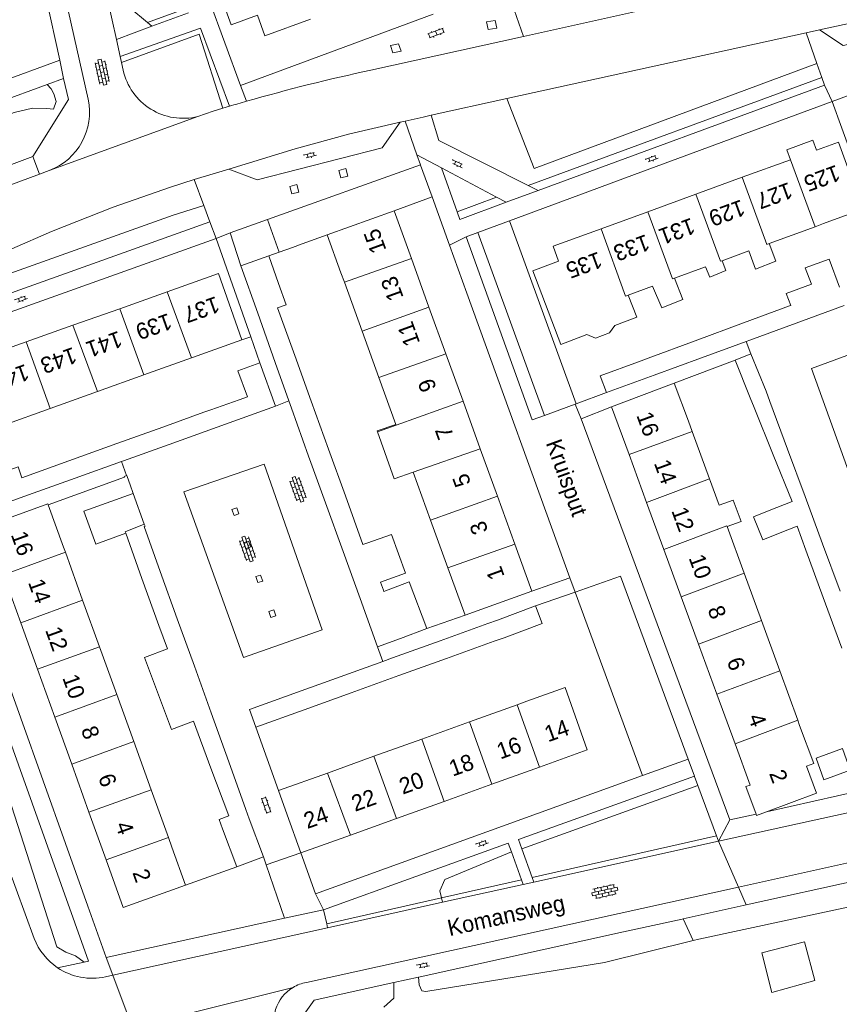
# Model space of a CAD drawing. Extents: x 99476 to 102828, y 406437 to 407931.
# Tile 100 of 162: x 100308 to 100409, y 407059 to 407181. Entities that reach past the tile are written whole.
import ezdxf

# ---------------------------------------------------------------- set-up
doc = ezdxf.new("R2010")
doc.units = 0
doc.header["$MEASUREMENT"] = 0
doc.linetypes.add('DGN Style 2', pattern=[60.553652, 36.332191, -24.221461])
for name, color, linetype, lineweight in [('BG_bijgebouw', 253, 'Continuous', 0), ('BG_dakoverstek', 253, 'Continuous', 13), ('BG_dakoverstek bijgebouw', 253, 'Continuous', 0), ('BG_heg haag', 253, 'Continuous', 0), ('BG_hek', 253, 'Continuous', 0), ('BG_hoofdgebouw', 253, 'Continuous', 13), ('BG_huisnummer', 253, 'Continuous', 0), ('BG_kant onverhard', 253, 'DGN Style 2', 0), ('BG_kant verharding', 253, 'Continuous', 0), ('BG_muur', 253, 'Continuous', 0), ('BG_open verharding', 253, 'Continuous', 0), ('BG_raster', 253, 'Continuous', 0), ('BG_schutting', 253, 'Continuous', 0), ('BG_straatnaam', 253, 'Continuous', 0), ('BG_tussenmuur', 253, 'Continuous', 0), ('BG_vlakafsluiter', 253, 'Continuous', 0)]:
    doc.layers.add(name, color=color, linetype=linetype, lineweight=lineweight)
doc.styles.add('Style-WORKING', font='WORKING.shx')

# ---------------------------------------------------------------- blocks, each defined once
blk = doc.blocks.new('S02OV2')
at = {"layer": 'BG_open verharding', "linetype": 'Continuous', "lineweight": 0}
for p, q in [((0.052866, 0.482148), (0.183301, 0.482148)), ((0.183301, -1.01785), (0.183301, 0.982147)), ((0.183301, 0.895191), (0.705039, 0.895191)), ((0.705039, -1.01785), (0.705039, 0.982147)), ((0.705039, 0.43867), (0.835473, 0.43867)), ((0.052866, -0.517416), (0.183301, -0.517416)), ((0.183301, -0.017851), (0.705039, -0.017851)), ((0.183301, -0.930894), (0.705039, -0.930894)), ((0.705039, -0.473938), (0.835473, -0.473938))]:
    blk.add_line(p, q, dxfattribs=at)
blk = doc.blocks.new('S02OV6')
at = {"layer": 'BG_open verharding', "linetype": 'Continuous', "lineweight": 0}
for p, q in [((0, 0.20784), (1.371449, 0.20784)), ((0.085505, 0.20784), (0.085505, 0.268177)), ((0.485, -0.192), (0.486, 0.207)), ((0.885505, 0.20784), (0.885505, 0.31106)), ((1.285, -0.193), (1.285, 0.207)), ((0.268333, -0.19216), (1.549656, -0.19216)), ((0.885505, -0.32925), (0.885505, -0.19216))]:
    blk.add_line(p, q, dxfattribs=at)
blk = doc.blocks.new('S02OV4')
at = {"layer": 'BG_open verharding', "linetype": 'Continuous', "lineweight": 0}
for p, q in [((0, -0.200092), (0, 0.200092)), ((0, 0.2), (3.201, 0.2)), ((0.214, 0.6), (2.9, 0.6)), ((0.4, 0.199), (0.4, 0.6)), ((0.8, 0.6), (0.8, 0.7)), ((0.8, -0.2), (0.8, 0.2)), ((1.2, 0.2), (1.2, 0.6)), ((1.6, 0.6), (1.6, 0.7)), ((1.6, -0.2), (1.6, 0.2)), ((2, 0.199), (2, 0.6)), ((2.4, 0.6), (2.4, 0.7)), ((2.4, -0.2), (2.4, 0.2)), ((2.8, 0.2), (2.8, 0.6)), ((3.2, -0.199908), (3.2, 0.200092)), ((0, -0.2), (3.2, -0.199)), ((0.31, -0.6), (2.9, -0.6)), ((0.4, -0.6), (0.399, -0.2)), ((0.8, -0.7), (0.8, -0.6)), ((1.2, -0.6), (1.2, -0.2)), ((1.6, -0.7), (1.6, -0.6)), ((2, -0.6), (1.999, -0.2)), ((2.4, -0.7), (2.4, -0.6)), ((2.8, -0.6), (2.8, -0.2))]:
    blk.add_line(p, q, dxfattribs=at)

msp = doc.modelspace()

# ---------------------------------------------------------------- linework, layer by layer
at = {"layer": 'BG_bijgebouw', "linetype": 'Continuous', "lineweight": 0}
for p, q in [((100334.867, 407150.334), (100338.303, 407151.555)), ((100338.303, 407151.555), (100339.521, 407148.125)), ((100336.939, 407144.504), (100334.867, 407150.334)), ((100339.1, 407138.422), (100336.939, 407144.504)), ((100396.801, 407143.273), (100402.499, 407145.382)), ((100402.499, 407145.382), (100402.637, 407145.433)), ((100409.231, 407145.415), (100403.29, 407143.244)), ((100390.85, 407141.071), (100396.801, 407143.273)), ((100403.29, 407143.244), (100397.586, 407141.159)), ((100385.045, 407138.923), (100390.85, 407141.071)), ((100397.123, 407140.99), (100391.619, 407138.978)), ((100397.586, 407141.159), (100397.123, 407140.99)), ((100340.78, 407133.694), (100339.1, 407138.422)), ((100383.872, 407138.489), (100385.045, 407138.923)), ((100391.619, 407138.978), (100385.796, 407136.85)), ((100395.77, 407138.695), (100397.735, 407139.49)), ((100397.645, 407134.06), (100395.77, 407138.695)), ((100397.735, 407139.49), (100399.61, 407134.855)), ((100337.217, 407138.355), (100334.506, 407137.368)), ((100339.13, 407133.01), (100337.217, 407138.355)), ((100385.796, 407136.85), (100379.909, 407134.699)), ((100399.61, 407134.855), (100400.076, 407133.593)), ((100334.643, 407133.819), (100331.146, 407132.572)), ((100341.107, 407132.775), (100340.78, 407133.694)), ((100397.645, 407134.06), (100398.13, 407132.862)), ((100400.076, 407133.593), (100402.25, 407127.712)), ((100331.936, 407130.429), (100339.13, 407133.01)), ((100343.209, 407126.86), (100341.107, 407132.775)), ((100398.13, 407132.862), (100400.482, 407127.047)), ((100325.235, 407130.452), (100319.59, 407128.425)), ((100326.015, 407128.305), (100331.936, 407130.429)), ((100319.59, 407128.425), (100313.668, 407126.299)), ((100320.386, 407126.286), (100326.015, 407128.305)), ((100402.25, 407127.712), (100404.403, 407121.887)), ((100313.668, 407126.299), (100307.874, 407124.218)), ((100320.132, 407126.195), (100320.386, 407126.286)), ((100343.487, 407126.077), (100343.209, 407126.86)), ((100400.482, 407127.047), (100402.809, 407121.295)), ((100314.442, 407124.154), (100320.132, 407126.195)), ((100343.487, 407126.077), (100345.291, 407121.101)), ((100308.677, 407122.086), (100314.442, 407124.154)), ((100302.839, 407119.992), (100308.677, 407122.086)), ((100321.593, 407122.273), (100322.964, 407118.492)), ((100404.403, 407121.887), (100406.557, 407116.061)), ((100345.291, 407121.101), (100347.457, 407115.127)), ((100402.809, 407121.295), (100399.991, 407120.155)), ((100322.939, 407118.188), (100324.934, 407112.645)), ((100322.672, 407111.816), (100320.668, 407117.371)), ((100406.557, 407116.061), (100408.706, 407110.247)), ((100347.457, 407115.127), (100349.554, 407109.344)), ((100404.498, 407115.29), (100406.633, 407109.469)), ((100324.766, 407106.013), (100322.672, 407111.816)), ((100324.934, 407112.645), (100327.028, 407106.827)), ((100352.076, 407111.334), (100352.426, 407110.349)), ((100349.554, 407109.344), (100351.721, 407103.366)), ((100352.426, 407110.349), (100352.474, 407110.215)), ((100406.633, 407109.469), (100408.92, 407103.233)), ((100366.51, 407106.68), (100371.19, 407108.44)), ((100327.028, 407106.827), (100329.133, 407100.98)), ((100359.426, 407104.13), (100365.307, 407106.247)), ((100365.307, 407106.247), (100366.51, 407106.68)), ((100357.784, 407105.646), (100354.544, 407104.389)), ((100367.32, 407104.5), (100366.095, 407104.059)), ((100354.544, 407104.389), (100351.721, 407103.366)), ((100353.546, 407102.013), (100359.426, 407104.13)), ((100366.095, 407104.059), (100360.213, 407101.945)), ((100329.133, 407100.98), (100331.198, 407095.244)), ((100347.667, 407099.897), (100352.353, 407101.584)), ((100352.353, 407101.584), (100353.546, 407102.013)), ((100360.213, 407101.945), (100354.332, 407099.83)), ((100341.854, 407097.804), (100347.667, 407099.897)), ((100354.332, 407099.83), (100348.452, 407097.716)), ((100348.452, 407097.716), (100342.658, 407095.633)), ((100331.198, 407095.244), (100333.37, 407089.21)), ((100342.658, 407095.633), (100336.69, 407093.487)), ((100331.173, 407088.419), (100329.011, 407094.203)), ((100333.37, 407089.21), (100335.483, 407083.338)), ((100333.364, 407082.56), (100331.173, 407088.419)), ((100335.483, 407083.338), (100335.9, 407082.18)), ((100337.65, 407077.49), (100335.9, 407082.18)), ((100332.61, 407080.95), (100334.36, 407076.27)), ((100334.36, 407076.27), (100337.65, 407077.49))]:
    msp.add_line(p, q, dxfattribs=at)
at = {"layer": 'BG_bijgebouw', "linetype": 'Continuous', "lineweight": 0, "flags": 128}
for points in [[(100408.663, 407147.668), (100407.365, 407151.142), (100404.431, 407150.058), (100405.187, 407148.068), (100402.068, 407146.904), (100402.637, 407145.433)], [(100379.909, 407134.699), (100379.154, 407136.762), (100383.872, 407138.489)], [(100331.146, 407132.572), (100330.306, 407132.273), (100325.235, 407130.452)], [(100307.874, 407124.218), (100307.397, 407125.545), (100301.592, 407123.455)], [(100321.593, 407122.273), (100315.525, 407120.089), (100316.981, 407116.043), (100320.668, 407117.371)], [(100322.964, 407118.492), (100323.059, 407118.231), (100322.939, 407118.188)], [(100401.131, 407117.337), (100403.409, 407118.258), (100404.498, 407115.29)], [(100350.369, 407116.137), (100353.443, 407117.237), (100355.138, 407112.449), (100352.076, 407111.334)], [(100352.474, 407110.215), (100355.597, 407111.382), (100357.784, 407105.646)], [(100371.19, 407108.44), (100372, 407106.26), (100367.32, 407104.5)], [(100324.113, 407099.12), (100323.006, 407102.08), (100325.807, 407103.127), (100324.766, 407106.013)], [(100336.69, 407093.487), (100335.909, 407095.664), (100341.854, 407097.804)], [(100332.61, 407080.95), (100332.174, 407082.115), (100333.364, 407082.56)]]:
    msp.add_lwpolyline(points, dxfattribs=at)
at = {"layer": 'BG_dakoverstek', "linetype": 'Continuous', "lineweight": 13, "flags": 128}
for points in [[(100380.956, 407142.959), (100380.293, 407142.054), (100378.568, 407141.399), (100377.485, 407141.837), (100374.305, 407140.63), (100370.864, 407149.698), (100374.012, 407150.893)], [(100351.707, 407129.885), (100351.675, 407129.977), (100353.967, 407130.779)], [(100356.103, 407124.883), (100353.745, 407124.058), (100351.707, 407129.885)], [(100394.782, 407118.184), (100396.522, 407118.82), (100395.558, 407121.459), (100393.817, 407120.823)]]:
    msp.add_lwpolyline(points, dxfattribs=at)
at = {"layer": 'BG_dakoverstek bijgebouw', "linetype": 'Continuous', "lineweight": 0}
for p, q in [((100341.494, 407139.284), (100339.381, 407145.132)), ((100343.535, 407133.632), (100341.494, 407139.284)), ((100345.666, 407127.734), (100343.535, 407133.632)), ((100347.751, 407121.961), (100345.666, 407127.734)), ((100349.914, 407115.974), (100347.751, 407121.961)), ((100350.369, 407116.137), (100349.914, 407115.974))]:
    msp.add_line(p, q, dxfattribs=at)
at = {"layer": 'BG_dakoverstek bijgebouw', "linetype": 'Continuous', "lineweight": 0, "flags": 128}
for points in [[(100339.381, 407145.132), (100340.449, 407145.511), (100339.521, 407148.125)], [(100334.643, 407133.819), (100335.664, 407134.187), (100334.506, 407137.368)], [(100401.131, 407117.337), (100399.201, 407116.556), (100398.061, 407119.374), (100399.991, 407120.155)], [(100322.964, 407118.492), (100320.598, 407117.564), (100320.668, 407117.371)], [(100324.113, 407099.12), (100326.327, 407093.2), (100329.011, 407094.203)], [(100406.729, 407087.008), (100405.762, 407089.661), (100409.008, 407090.844), (100409.975, 407088.191), (100406.729, 407087.008)]]:
    msp.add_lwpolyline(points, dxfattribs=at)
at = {"layer": 'BG_heg haag', "linetype": 'Continuous', "lineweight": 0}
for p, q in [((100292.24, 407168.19), (100312.55, 407175.65)), ((100372.267, 407131.885), (100364.075, 407154.44)), ((100379.909, 407134.699), (100376.188, 407133.329)), ((100376.072, 407133.286), (100372.267, 407131.885)), ((100376.188, 407133.329), (100376.072, 407133.286)), ((100376.044, 407110.128), (100371.19, 407108.44)), ((100376.044, 407110.128), (100384.381, 407087.522)), ((100337.985, 407076.517), (100337.65, 407077.49)), ((100328.048, 407074.028), (100334.36, 407076.27)), ((100338.886, 407073.896), (100337.985, 407076.517)), ((100412.179, 407074.896), (100397.152, 407071.586)), ((100316.008, 407071.442), (100318.28, 407065.11)), ((100397.152, 407071.586), (100389.367, 407069.871)), ((100318.28, 407065.11), (100340.24, 407069.96)), ((100389.367, 407069.871), (100389.25, 407069.845)), ((100382.017, 407068.251), (100356.962, 407062.732))]:
    msp.add_line(p, q, dxfattribs=at)
at = {"layer": 'BG_heg haag', "linetype": 'Continuous', "lineweight": 0, "flags": 128}
msp.add_lwpolyline([(100320.147, 407175.377), (100329.719, 407178.865), (100332.624, 407169.721)], dxfattribs=at)
at = {"layer": 'BG_hek', "linetype": 'Continuous', "lineweight": 0}
for p, q in [((100341.225, 407152.593), (100342.435, 407153.041)), ((100321.203, 407123.355), (100321.593, 407122.273))]:
    msp.add_line(p, q, dxfattribs=at)
at = {"layer": 'BG_hoofdgebouw', "linetype": 'Continuous', "lineweight": 13}
for p, q in [((100396.641, 407161.221), (100402.585, 407163.39)), ((100390.919, 407159.134), (100396.641, 407161.221)), ((100385.007, 407156.977), (100390.919, 407159.134)), ((100353.74, 407157.1), (100345.5, 407154.15)), ((100355.877, 407151.203), (100353.74, 407157.1)), ((100379.267, 407154.883), (100385.007, 407156.977)), ((100405.638, 407155.134), (100406.684, 407155.516)), ((100399.986, 407153.068), (100405.638, 407155.134)), ((100345.5, 407154.15), (100347.2, 407149.45)), ((100394.175, 407150.94), (100397.464, 407152.145)), ((100358.037, 407145.243), (100355.877, 407151.203)), ((100347.623, 407148.283), (100347.2, 407149.45)), ((100388.289, 407148.784), (100392.137, 407150.193)), ((100349.8, 407142.276), (100347.623, 407148.283)), ((100325.779, 407147.119), (100319.929, 407145.038)), ((100382.578, 407146.692), (100385.587, 407147.794)), ((100319.929, 407145.038), (100314.17, 407142.988)), ((100360.123, 407139.49), (100358.037, 407145.243)), ((100314.17, 407142.988), (100308.392, 407140.933)), ((100351.866, 407136.574), (100349.8, 407142.276)), ((100308.392, 407140.933), (100302.434, 407138.812)), ((100328.908, 407139.022), (100334.996, 407141.189)), ((100328.783, 407138.977), (100322.901, 407136.867)), ((100328.908, 407139.022), (100328.783, 407138.977)), ((100362.247, 407133.629), (100360.123, 407139.49)), ((100322.901, 407136.867), (100317.208, 407134.825)), ((100353.967, 407130.779), (100351.866, 407136.574)), ((100317.208, 407134.825), (100311.352, 407132.725)), ((100388.28, 407135.87), (100380.54, 407132.95)), ((100390.03, 407131.19), (100388.28, 407135.87)), ((100364.369, 407127.774), (100362.247, 407133.629)), ((100311.352, 407132.725), (100305.629, 407130.672)), ((100380.54, 407132.95), (100382.7, 407127.064)), ((100390.493, 407129.924), (100390.03, 407131.19)), ((100392.622, 407124.094), (100390.493, 407129.924)), ((100366.488, 407121.926), (100364.369, 407127.774)), ((100382.7, 407127.064), (100384.86, 407121.178)), ((100358.244, 407118.978), (100356.103, 407124.883)), ((100393.817, 407120.823), (100392.622, 407124.094)), ((100368.628, 407116.022), (100366.488, 407121.926)), ((100313.009, 407115.648), (100311.128, 407120.876)), ((100384.86, 407121.178), (100386.996, 407115.357)), ((100360.364, 407113.128), (100358.244, 407118.978)), ((100396.881, 407112.438), (100394.782, 407118.184)), ((100313.234, 407115.026), (100313.009, 407115.648)), ((100370.72, 407110.25), (100368.628, 407116.022)), ((100315.363, 407109.137), (100313.234, 407115.026)), ((100386.996, 407115.357), (100389.132, 407109.537)), ((100362.487, 407107.269), (100360.364, 407113.128)), ((100305.616, 407112.262), (100307.745, 407106.345)), ((100399.01, 407106.609), (100396.881, 407112.438)), ((100366.02, 407108.55), (100370.72, 407110.25)), ((100389.132, 407109.537), (100391.272, 407103.706)), ((100317.445, 407103.378), (100315.363, 407109.137)), ((100366.02, 407108.55), (100362.487, 407107.269)), ((100307.745, 407106.345), (100309.802, 407100.627)), ((100401.276, 407100.408), (100399.01, 407106.609)), ((100319.57, 407097.502), (100317.445, 407103.378)), ((100391.272, 407103.706), (100393.525, 407097.565)), ((100309.802, 407100.627), (100311.925, 407094.727)), ((100403.496, 407094.332), (100401.276, 407100.408)), ((100321.658, 407091.726), (100319.57, 407097.502)), ((100393.525, 407097.565), (100395.779, 407091.424)), ((100363.028, 407094.127), (100368.908, 407096.244)), ((100368.908, 407096.244), (100370.12, 407096.68)), ((100311.925, 407094.727), (100314.018, 407088.909)), ((100357.148, 407092.01), (100363.028, 407094.127)), ((100403.73, 407093.69), (100403.496, 407094.332)), ((100323.811, 407085.769), (100321.658, 407091.726)), ((100351.268, 407089.894), (100357.148, 407092.01)), ((100314.018, 407088.909), (100316.141, 407083.01)), ((100345.544, 407087.833), (100351.268, 407089.894)), ((100339.51, 407085.661), (100345.544, 407087.833)), ((100365.79, 407086.457), (100371.67, 407088.573)), ((100359.91, 407084.34), (100365.79, 407086.457)), ((100325.933, 407079.9), (100323.811, 407085.769)), ((100340.58, 407082.69), (100339.51, 407085.661)), ((100354.03, 407082.223), (100359.91, 407084.34)), ((100316.141, 407083.01), (100318.254, 407077.137)), ((100340.58, 407082.69), (100342.27, 407077.99)), ((100348.374, 407080.187), (100354.03, 407082.223)), ((100326.361, 407078.717), (100325.933, 407079.9)), ((100342.27, 407077.99), (100348.374, 407080.187)), ((100328.048, 407074.028), (100326.361, 407078.717))]:
    msp.add_line(p, q, dxfattribs=at)
at = {"layer": 'BG_hoofdgebouw', "linetype": 'Continuous', "lineweight": 13, "flags": 128}
for points in [[(100343.444, 407180.719), (100337.83, 407178.66), (100336.895, 407181.203), (100333.681, 407180.019), (100331.6, 407185.705), (100335.131, 407186.998)], [(100405.813, 407164.568), (100405.368, 407165.789), (100402.139, 407164.611), (100402.585, 407163.39)], [(100405.813, 407164.568), (100408.5, 407165.548), (100411.517, 407157.279), (100406.684, 407155.516)], [(100374.012, 407150.893), (100373.345, 407152.722), (100379.267, 407154.883)], [(100399.986, 407153.068), (100400.808, 407150.876), (100398.279, 407149.896), (100397.464, 407152.145)], [(100392.137, 407150.193), (100392.657, 407148.935), (100394.638, 407149.731), (100394.175, 407150.94)], [(100334.996, 407141.189), (100332.087, 407149.364), (100325.779, 407147.119)], [(100388.289, 407148.784), (100389.322, 407146.153), (100386.734, 407145.159), (100385.587, 407147.794)], [(100382.578, 407146.692), (100383.657, 407143.984), (100380.956, 407142.959)], [(100311.128, 407120.876), (100311.087, 407120.989), (100303.463, 407118.245)], [(100371.67, 407088.573), (100377.55, 407090.69), (100374.83, 407098.37), (100370.12, 407096.68)], [(100399.649, 407083.07), (100405.793, 407085.367), (100404.565, 407088.66), (100405.49, 407089.01), (100403.73, 407093.69)], [(100395.779, 407091.424), (100397.639, 407086.356), (100397.1, 407086.158), (100398.354, 407082.773)], [(100398.354, 407082.773), (100398.415, 407082.609), (100399.649, 407083.07)], [(100318.254, 407077.137), (100320.367, 407071.265), (100328.048, 407074.028)]]:
    msp.add_lwpolyline(points, dxfattribs=at)
at = {"layer": 'BG_kant onverhard', "linetype": 'DGN Style 2', "lineweight": 0, "flags": 128}
msp.add_lwpolyline([(100400.303, 407060.778), (100399.052, 407065.661), (100404.314, 407067.04), (100405.584, 407062.262), (100400.303, 407060.778)], dxfattribs=at)
at = {"layer": 'BG_kant verharding', "linetype": 'Continuous', "lineweight": 0}
for p, q in [((100312.55, 407175.65), (100301.085, 407227.664)), ((100304.259, 407223.932), (100316.026, 407170.846)), ((100431.209, 407184.844), (100406.169, 407179.383)), ((100319.524, 407178.204), (100318.473, 407182.977)), ((100330.967, 407183.028), (100334.81, 407172.55)), ((100323.882, 407179.861), (100328.41, 407181.489)), ((100334.81, 407172.55), (100358.551, 407181.302)), ((100368.535, 407181.838), (100369.679, 407178.584)), ((100369.679, 407178.584), (100385.233, 407182.025)), ((100319.524, 407178.204), (100323.882, 407179.861)), ((100329.908, 407179.595), (100319.987, 407176.1)), ((100333.459, 407169.974), (100329.908, 407179.595)), ((100369.679, 407178.584), (100350.88, 407174.42)), ((100367.66, 407170.917), (100404.55, 407179.03)), ((100406.169, 407179.383), (100404.55, 407179.03)), ((100404.55, 407179.03), (100405.863, 407175.259)), ((100319.987, 407176.1), (100319.524, 407178.204)), ((100320.147, 407175.377), (100319.987, 407176.1)), ((100320.358, 407174.417), (100320.147, 407175.377)), ((100405.863, 407175.259), (100406.471, 407173.515)), ((100310.973, 407172.659), (100297.251, 407167.625)), ((100406.8, 407172.571), (100371.495, 407159.59)), ((100406.471, 407173.515), (100406.8, 407172.571)), ((100333.459, 407169.974), (100332.624, 407169.721)), ((100358.297, 407168.858), (100367.66, 407170.917)), ((100383.396, 407161.564), (100407.74, 407170.54)), ((100407.74, 407170.54), (100413.733, 407153.971)), ((100357.35, 407168.65), (100358.297, 407168.858)), ((100311.229, 407162.053), (100329.552, 407168.709)), ((100354.488, 407167.998), (100355.092, 407168.136)), ((100355.092, 407168.136), (100357.35, 407168.65)), ((100294.39, 407158.29), (100309.23, 407163.8)), ((100310.035, 407161.612), (100284.771, 407152.281)), ((100311.229, 407162.053), (100310.035, 407161.612)), ((100329.112, 407160.939), (100333.388, 407162.235)), ((100366.379, 407158.774), (100359.575, 407162.4)), ((100361.505, 407156.982), (100359.575, 407162.4)), ((100329.112, 407160.939), (100330.29, 407157.763)), ((100367.962, 407155.873), (100377.64, 407159.442)), ((100370.273, 407160.206), (100371.495, 407159.59)), ((100367.562, 407158.144), (100366.379, 407158.774)), ((100330.29, 407157.763), (100331.04, 407155.74)), ((100333.55, 407154.37), (100338.164, 407156.018)), ((100364.075, 407154.44), (100367.962, 407155.873)), ((100334.867, 407150.334), (100333.55, 407154.37)), ((100362.61, 407153.9), (100364.075, 407154.44)), ((100331.81, 407153.67), (100336.094, 407141.58)), ((100362.726, 407146.948), (100375.41, 407111.88)), ((100380.54, 407132.95), (100376.81, 407131.45)), ((100376.81, 407131.45), (100395.12, 407082.05)), ((100299.7, 407116.89), (100316.008, 407071.442)), ((100309.391, 407067.437), (100292.26, 407114.113)), ((100375.41, 407111.88), (100370.72, 407110.25)), ((100384.381, 407087.522), (100389.99, 407089.55)), ((100344.08, 407072.95), (100384.381, 407087.522)), ((100369.075, 407079.646), (100390.76, 407087.46)), ((100390.76, 407087.46), (100390.778, 407087.411)), ((100390.778, 407087.411), (100391.191, 407086.297)), ((100391.191, 407086.297), (100393.489, 407080.095)), ((100409.815, 407082.97), (100393.739, 407079.419)), ((100395.12, 407082.05), (100398.354, 407082.773)), ((100345.05, 407070.99), (100367.823, 407079.196)), ((100368.215, 407078.107), (100367.823, 407079.196)), ((100369.489, 407078.496), (100369.075, 407079.646)), ((100393.489, 407080.095), (100370.759, 407074.974)), ((100393.739, 407079.419), (100370.969, 407074.39)), ((100393.489, 407080.095), (100393.739, 407079.419)), ((100337.985, 407076.517), (100342.27, 407077.99)), ((100342.27, 407077.99), (100344.08, 407072.95)), ((100369.45, 407074.679), (100368.215, 407078.107)), ((100370.759, 407074.974), (100369.489, 407078.496)), ((100410.972, 407077.046), (100396.193, 407073.786)), ((100369.45, 407074.679), (100359.588, 407072.457)), ((100369.659, 407074.1), (100369.45, 407074.679)), ((100370.969, 407074.39), (100369.659, 407074.1)), ((100370.969, 407074.39), (100370.759, 407074.974)), ((100340.24, 407069.96), (100338.886, 407073.896)), ((100396.193, 407073.786), (100342.939, 407062.04)), ((100369.659, 407074.1), (100359.711, 407071.903)), ((100359.588, 407072.457), (100345.438, 407069.269)), ((100359.711, 407071.903), (100345.549, 407068.775)), ((100345.438, 407069.269), (100345.05, 407070.99)), ((100389.25, 407069.845), (100382.017, 407068.251)), ((100345.549, 407068.775), (100319.094, 407062.932)), ((100345.549, 407068.775), (100345.438, 407069.269)), ((100312.281, 407063.84), (100315.547, 407064.55)), ((100319.094, 407062.932), (100318.18, 407062.73)), ((100356.746, 407062.684), (100353.734, 407062.021)), ((100356.962, 407062.732), (100356.746, 407062.684))]:
    msp.add_line(p, q, dxfattribs=at)
at = {"layer": 'BG_kant verharding', "linetype": 'Continuous', "lineweight": 0, "flags": 128}
for points in [[(100431.209, 407184.844), (100429.466, 407181.918), (100409.101, 407177.479), (100406.169, 407179.383)], [(100309.23, 407163.8), (100313.6, 407170.79), (100313.022, 407173.401)], [(100313.022, 407173.401), (100313.02, 407173.41), (100310.973, 407172.659)], [(100332.624, 407169.721), (100331.469, 407169.372), (100329.552, 407168.709)], [(100358.297, 407168.858), (100359.274, 407165.752), (100370.273, 407160.206)], [(100333.388, 407162.235), (100336.859, 407160.926), (100352.264, 407164.868), (100354.488, 407167.998)], [(100333.388, 407162.235), (100341.555, 407164.71), (100348.3, 407166.59), (100354.488, 407167.998)], [(100289.721, 407144.733), (100290.258, 407145.039), (100292.54, 407146.15), (100301.69, 407150.275), (100311.54, 407154.56), (100319.13, 407157.535), (100326.17, 407160.02), (100329.112, 407160.939)], [(100367.562, 407158.144), (100361.84, 407156.04), (100361.505, 407156.982)], [(100331.04, 407155.74), (100290.93, 407141.39), (100290.474, 407142.65)], [(100295.208, 407129.511), (100291.7, 407139.36), (100331.81, 407153.67)], [(100372.267, 407131.885), (100370.76, 407131.33), (100362.61, 407153.9)], [(100414.371, 407141.027), (100405.195, 407137.649), (100412.787, 407116.597), (100422.054, 407119.937), (100414.371, 407141.027)], [(100344.885, 407105.49), (100335.191, 407102.078), (100327.824, 407122.487), (100337.729, 407125.891), (100344.885, 407105.49)], [(100315.547, 407064.55), (100316.1, 407064.67), (100297.085, 407117.743)], [(100389.99, 407089.55), (100381.66, 407112.08), (100376.044, 407110.128)], [(100353.734, 407062.021), (100343.88, 407059.85), (100341.36, 407056.28)]]:
    msp.add_lwpolyline(points, dxfattribs=at)
at = {"layer": 'BG_kant verharding', "linetype": 'Continuous', "lineweight": 0, "extrusion": (0, 0, -1)}
for centre, radius, start, end in [((-100327.739955, 407176.048788), 7.560159, 256.132145, 347.535158), ((-100308.586524, 407169.199592), 7.619479, 167.521175, 249.707961), ((-100316.536711, 407070.218721), 7.668061, 303.71015, 338.729764), ((-100316.535653, 407070.221125), 7.669474, 257.619582, 303.69361)]:
    msp.add_arc(centre, radius, start, end, dxfattribs=at)
at = {"layer": 'BG_kant verharding', "linetype": 'Continuous', "lineweight": 0}
for centre, radius, start, end in [((100398.74577, 406950.53333), 228.946223, 102.067853, 106.020474), ((100395.383794, 406961.882441), 217.110057, 105.994277, 106.572182), ((100343.816486, 407057.211379), 4.907704, 100.299739, 120.888813), ((100343.814878, 407057.212564), 4.905861, 120.879793, 203.32636)]:
    msp.add_arc(centre, radius, start, end, dxfattribs=at)
at = {"layer": 'BG_muur', "linetype": 'Continuous', "lineweight": 0, "flags": 128}
for points in [[(100320.777, 407124.477), (100320.496, 407124.375), (100320.537, 407124.263), (100311.128, 407120.876)], [(100321.203, 407123.355), (100320.838, 407124.371), (100320.797, 407124.484), (100320.777, 407124.477)]]:
    msp.add_lwpolyline(points, dxfattribs=at)
at = {"layer": 'BG_raster', "linetype": 'Continuous', "lineweight": 0}
msp.add_line((100353.74, 407157.1), (100358.44, 407158.797), dxfattribs=at)
at = {"layer": 'BG_schutting', "linetype": 'Continuous', "lineweight": 0}
for p, q in [((100338.164, 407156.018), (100357.01, 407162.75)), ((100357.01, 407162.75), (100357.017, 407162.73)), ((100357.017, 407162.73), (100358.44, 407158.797)), ((100377.64, 407159.442), (100383.396, 407161.564)), ((100358.44, 407158.797), (100360.58, 407152.88)), ((100339.595, 407152.014), (100338.164, 407156.018)), ((100342.435, 407153.041), (100345.5, 407154.15)), ((100339.595, 407152.014), (100338.303, 407151.555)), ((100341.225, 407152.593), (100339.595, 407152.014)), ((100360.58, 407152.88), (100362.726, 407146.948)), ((100336.094, 407141.58), (100334.996, 407141.189)), ((100336.094, 407141.58), (100337.217, 407138.355)), ((100388.28, 407135.87), (100395.77, 407138.695)), ((100357.784, 407105.646), (100362.487, 407107.269)), ((100339.51, 407085.661), (100336.69, 407093.487)), ((100417.18, 407086.98), (100399.649, 407083.07))]:
    msp.add_line(p, q, dxfattribs=at)
at = {"layer": 'BG_tussenmuur', "linetype": 'Continuous', "lineweight": 0}
for p, q in [((100402.585, 407163.39), (100405.638, 407155.134)), ((100347.623, 407148.283), (100355.877, 407151.203)), ((100325.779, 407147.119), (100328.783, 407138.977)), ((100319.929, 407145.038), (100322.901, 407136.867)), ((100349.8, 407142.276), (100358.037, 407145.243)), ((100314.17, 407142.988), (100317.208, 407134.825)), ((100308.392, 407140.933), (100311.352, 407132.725)), ((100351.866, 407136.574), (100360.123, 407139.49)), ((100353.997, 407130.696), (100362.247, 407133.629)), ((100353.997, 407130.696), (100351.707, 407129.885)), ((100382.7, 407127.064), (100390.493, 407129.924)), ((100356.103, 407124.883), (100364.369, 407127.774)), ((100384.86, 407121.178), (100392.622, 407124.094)), ((100358.244, 407118.978), (100366.488, 407121.926)), ((100360.364, 407113.128), (100368.628, 407116.022)), ((100305.616, 407112.262), (100313.234, 407115.026)), ((100389.132, 407109.537), (100396.881, 407112.438)), ((100307.745, 407106.345), (100315.363, 407109.137)), ((100391.272, 407103.706), (100399.01, 407106.609)), ((100309.802, 407100.627), (100317.445, 407103.378)), ((100393.525, 407097.565), (100401.276, 407100.408)), ((100311.925, 407094.727), (100319.57, 407097.502)), ((100371.67, 407088.573), (100368.908, 407096.244)), ((100365.79, 407086.457), (100363.028, 407094.127)), ((100395.779, 407091.424), (100403.496, 407094.332)), ((100314.018, 407088.909), (100321.658, 407091.726)), ((100359.91, 407084.34), (100357.148, 407092.01)), ((100354.03, 407082.223), (100351.268, 407089.894)), ((100345.544, 407087.833), (100348.374, 407080.187)), ((100316.141, 407083.01), (100323.811, 407085.769)), ((100318.254, 407077.137), (100325.933, 407079.9))]:
    msp.add_line(p, q, dxfattribs=at)
at = {"layer": 'BG_tussenmuur', "linetype": 'Continuous', "lineweight": 0, "flags": 128}
for points in [[(100396.641, 407161.221), (100399.696, 407152.962), (100399.986, 407153.068)], [(100390.919, 407159.134), (100393.984, 407150.87), (100394.175, 407150.94)], [(100385.007, 407156.977), (100388.049, 407148.696), (100388.289, 407148.784)], [(100379.267, 407154.883), (100382.273, 407146.58), (100382.578, 407146.692)], [(100386.996, 407115.357), (100394.752, 407118.267), (100394.782, 407118.184)]]:
    msp.add_lwpolyline(points, dxfattribs=at)
at = {"layer": 'BG_vlakafsluiter', "linetype": 'Continuous', "lineweight": 0}
for p, q in [((100328.198, 407182.05), (100323.341, 407180.304)), ((100323.341, 407180.304), (100323.882, 407179.861)), ((100312.55, 407175.65), (100313.022, 407173.401)), ((100334.81, 407172.55), (100335.561, 407170.588)), ((100370.273, 407160.206), (100406.471, 407173.515)), ((100406.8, 407172.571), (100407.74, 407170.54)), ((100407.74, 407170.54), (100409.64, 407171.26)), ((100355.092, 407168.136), (100356.563, 407164.005)), ((100359.575, 407162.4), (100356.563, 407164.005)), ((100356.563, 407164.005), (100357.01, 407162.75)), ((100309.23, 407163.8), (100310.035, 407161.612)), ((100371.495, 407159.59), (100367.562, 407158.144)), ((100361.505, 407156.982), (100366.379, 407158.774)), ((100331.81, 407153.67), (100331.04, 407155.74)), ((100367.962, 407155.873), (100376.188, 407133.329)), ((100331.81, 407153.67), (100333.55, 407154.37)), ((100362.61, 407153.9), (100360.58, 407152.88)), ((100397.735, 407139.49), (100397.123, 407140.99)), ((100339.13, 407133.01), (100340.78, 407133.694)), ((100376.072, 407133.286), (100376.81, 407131.45)), ((100320.777, 407124.477), (100320.132, 407126.195)), ((100376.044, 407110.128), (100375.41, 407111.88)), ((100351.721, 407103.366), (100352.353, 407101.584)), ((100390.76, 407087.46), (100389.99, 407089.55)), ((100391.191, 407086.297), (100369.489, 407078.496)), ((100393.739, 407079.419), (100395.12, 407082.05)), ((100396.193, 407073.786), (100393.739, 407079.419)), ((100345.05, 407070.99), (100344.08, 407072.95)), ((100397.152, 407071.586), (100396.193, 407073.786)), ((100359.588, 407072.457), (100359.711, 407071.903)), ((100340.24, 407069.96), (100345.05, 407070.99)), ((100390.601, 407067.181), (100389.367, 407069.871)), ((100319.094, 407062.932), (100318.28, 407065.11)), ((100321.23, 407057.212), (100319.094, 407062.932)), ((100327.782, 407058.033), (100341.297, 407061.423))]:
    msp.add_line(p, q, dxfattribs=at)
at = {"layer": 'BG_vlakafsluiter', "linetype": 'Continuous', "lineweight": 0, "flags": 128}
for points in [[(100323.341, 407180.304), (100321.158, 407182.09), (100320.297, 407183.64)], [(100365.127, 407180.37), (100365.357, 407179.423), (100366.397, 407179.612), (100366.215, 407180.558), (100365.127, 407180.37)], [(100353.323, 407177.455), (100353.597, 407176.559), (100354.601, 407176.752), (100354.302, 407177.663), (100353.323, 407177.455)], [(100405.863, 407175.259), (100371.012, 407162.295), (100367.66, 407170.917)], [(100297.251, 407167.625), (100297.529, 407166.967), (100297.825, 407166.478), (100298.616, 407166.141), (100300.48, 407166.754), (100304.659, 407168.398), (100306.92, 407169.185), (100309.186, 407169.752), (100310.943, 407169.716), (100311.766, 407169.61), (100312.096, 407170.542), (100311.824, 407171.524), (100311.475, 407172.14), (100310.973, 407172.659)], [(100346.933, 407162.079), (100347.815, 407162.298), (100348.029, 407161.365), (100347.169, 407161.148), (100346.933, 407162.079)], [(100340.895, 407160.106), (100341.777, 407160.325), (100341.991, 407159.392), (100341.131, 407159.175), (100340.895, 407160.106)], [(100330.29, 407157.763), (100326.515, 407156.553), (100304.039, 407148.541), (100295.094, 407144.506), (100290.474, 407142.65)], [(100333.763, 407120.316), (100334.377, 407120.483), (100334.629, 407119.751), (100334.021, 407119.567), (100333.763, 407120.316)], [(100335.209, 407116.249), (100335.823, 407116.416), (100336.075, 407115.684), (100335.467, 407115.5), (100335.209, 407116.249)], [(100315.547, 407064.55), (100314.489, 407065.32), (100313.293, 407065.755), (100312.161, 407066.431), (100304.688, 407089.542), (100296.99, 407111.029), (100295.864, 407114.485), (100293.153, 407114.167), (100292.26, 407114.113)], [(100336.687, 407112.046), (100337.301, 407112.213), (100337.553, 407111.481), (100336.945, 407111.297), (100336.687, 407112.046)], [(100338.304, 407107.752), (100338.918, 407107.919), (100339.17, 407107.187), (100338.562, 407107.003), (100338.304, 407107.752)], [(100368.215, 407078.107), (100360, 407074.7), (100359.4, 407073.3), (100359.588, 407072.457)], [(100414.086, 407072.257), (100391.308, 407067.351), (100390.601, 407067.181)], [(100356.746, 407062.684), (100356.856, 407061.755), (100357.176, 407060.981), (100357.663, 407060.922), (100379.676, 407064.484), (100390.601, 407067.181)], [(100352.477, 407058.975), (100353.722, 407060.105), (100353.734, 407062.021)]]:
    msp.add_lwpolyline(points, dxfattribs=at)

# ---------------------------------------------------------------- block references
at = {"layer": 'BG_open verharding', "linetype": 'Continuous', "lineweight": 0}
for name, p, rotation in [('S02OV2', (100358.809, 407179.407), 290.247502), ('S02OV4', (100318.13, 407172.612), 102.410775), ('S02OV6', (100342.62, 407163.736), 14.355785), ('S02OV6', (100384.755, 407163.221), 20.247502), ('S02OV6', (100360.813, 407163.2), 336.101522), ('S02OV6', (100307.051, 407145.936), 19.630702), ('S02OV4', (100341.367, 407124.287), 289.322482), ('S02OV4', (100335.151, 407116.939), 289.322482), ('S02OV2', (100338.404, 407084.003), 200.173945), ('S02OV6', (100363.846, 407078.874), 19.811812), ('S02OV4', (100378.169, 407072.895), 12.410775), ('S02OV6', (100356.544, 407063.948), 12.410775)]:
    msp.add_blockref(name, p, dxfattribs=dict(at, rotation=rotation))

# ---------------------------------------------------------------- texts
at = {"layer": 'BG_huisnummer', "linetype": 'Continuous', "lineweight": 0, "style": 'Style-WORKING'}
for s, rotation, p in [('125', 200.06635, (100408.25, 407162.795)), ('127', 200.06635, (100402.391, 407160.657)), ('129', 200.06635, (100396.531, 407158.52)), ('131', 200.06635, (100390.377, 407156.274)), ('15', 109.939048, (100352.826, 407152.282)), ('133', 200.06635, (100384.788, 407154.235)), ('135', 200.06635, (100378.929, 407152.098)), ('13', 109.939048, (100354.949, 407146.425)), ('137', 199.576726, (100331.789, 407146.605)), ('139', 199.576726, (100325.913, 407144.514)), ('11', 109.939048, (100356.973, 407140.84)), ('141', 199.576726, (100319.79, 407142.335)), ('143', 199.576726, (100314.185, 407140.34)), ('145', 199.576726, (100308.31, 407138.25)), ('9', 109.939048, (100359.007, 407135.228)), ('16', 290.173945, (100383.586, 407131.904)), ('7', 109.939048, (100361.129, 407129.372)), ('14', 290.173945, (100385.746, 407126.018)), ('5', 109.939048, (100363.252, 407123.515)), ('12', 290.173945, (100387.895, 407120.163)), ('3', 109.939048, (100365.374, 407117.66)), ('16', 289.811812, (100306.497, 407117.194)), ('10', 290.173945, (100390.032, 407114.339)), ('1', 109.939048, (100367.399, 407112.074)), ('14', 289.811812, (100308.61, 407111.321)), ('8', 290.173945, (100392.358, 407108.001)), ('12', 289.811812, (100310.723, 407105.449)), ('6', 290.663303, (100394.72, 407101.643)), ('10', 289.811812, (100312.836, 407099.576)), ('4', 290.663303, (100397.331, 407094.714)), ('8', 289.811812, (100315.135, 407093.188)), ('14', 19.811812, (100372.724, 407091.609)), ('16', 19.811812, (100366.844, 407089.493)), ('18', 19.811812, (100360.964, 407087.376)), ('6', 289.811812, (100317.248, 407087.315)), ('20', 19.811812, (100354.813, 407085.162)), ('2', 290.663303, (100399.942, 407087.785)), ('22', 19.811812, (100348.933, 407083.046)), ('24', 19.811812, (100343.053, 407080.929)), ('4', 289.811812, (100319.361, 407081.443)), ('2', 289.811812, (100321.474, 407075.57))]:
    msp.add_text(s, height=2, rotation=rotation, dxfattribs=at).set_placement(p)
at = {"layer": 'BG_straatnaam', "linetype": 'Continuous', "lineweight": 0, "style": 'Style-WORKING'}
for s, rotation, p in [('Kruisput', 289.885165, (100372.422, 407128.498)), ('Komansweg', 12.479072, (100360.582, 407067.733))]:
    msp.add_text(s, height=2, rotation=rotation, dxfattribs=at).set_placement(p)

doc.saveas('drawing.dxf')
